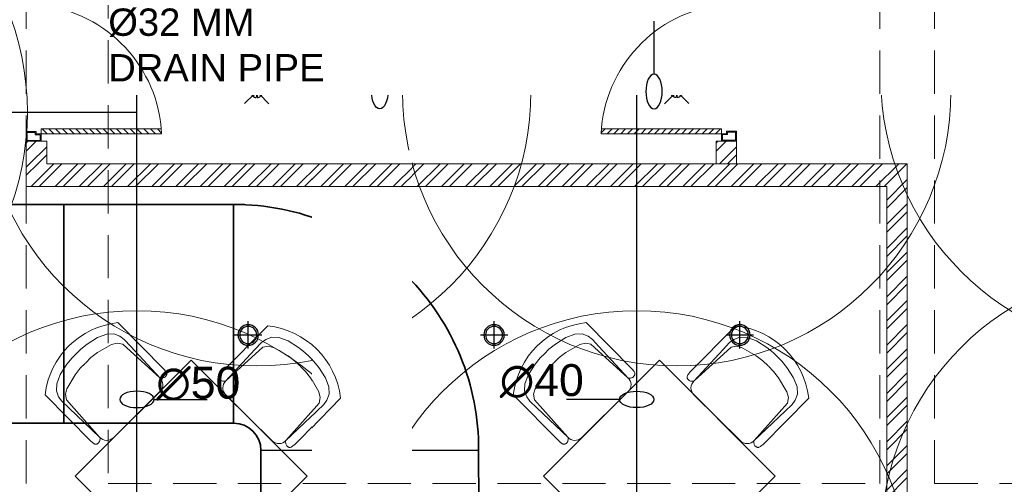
# Model space of a CAD drawing. Header units: inches. Extents: x 105152 to 158499, y 12149 to 30915.
# Tile 157 of 256: x 126540 to 126756, y 21134 to 21236. Entities that reach past the tile are written whole.
import ezdxf

# ---------------------------------------------------------------- set-up
doc = ezdxf.new("R2010")
doc.units = ezdxf.units.IN
doc.header["$MEASUREMENT"] = 0
doc.linetypes.add('HIDDEN', pattern=[0.375, 0.25, -0.125])
doc.layers.add('15w led', color=7, linetype='Continuous', true_color=0xe600e6)
for name, color, linetype, lineweight in [('AC DUCT', 5, 'Continuous', 35), ('AR - PLAN', 251, 'Continuous', 5), ('BEAM', 173, 'Continuous', 5), ('COVERAGE ', 251, 'Continuous', 5), ('FIRE', 1, 'Continuous', 25), ('FIRE TEXT', 7, 'Continuous', 25), ('HVAC SERVICE', 1, 'Continuous', 35), ('HVAC TEXT PP', 104, 'Continuous', 20), ('PD_BRICK WALL_115', 134, 'Continuous', 30), ('PD_DOOR', 42, 'Continuous', 25), ('PD_FURNITURE_LOOSE', 20, 'Continuous', 18), ('PD_HATCH', 45, 'Continuous', 9), ('SAG', 140, 'Continuous', 20), ('SH-SPRINKLAR', 1, 'Continuous', 0)]:
    doc.layers.add(name, color=color, linetype=linetype, lineweight=lineweight)
doc.layers.add('PD_LIGHTING', color=23, linetype='Continuous')
doc.layers.add('PP-SPRINKLER', color=1, linetype='Continuous')
doc.styles.get("Standard").update_dxf_attribs({"font": 'arial.ttf', "height": 6})
doc.styles.add('text Ht 200mm', font='arial.ttf')
pattern_1 = [(45, (-134142.243, -19588.7534), (-2.65165043, 2.65165043), []), (45, (-134140.475, -19588.7534), (-2.65165043, 2.65165043), [])]

# ---------------------------------------------------------------- blocks, each defined once
blk = doc.blocks.new('PP-CEILING PENDANT')
at = {"layer": 'COVERAGE ', "color": 8, "lineweight": 5}
blk.add_circle((0, 0), 1700, dxfattribs=at)
at = {"layer": 'SH-SPRINKLAR', "lineweight": -3}
for p, q in [((-16.9, 17), (-75.6, 75.8)), ((17.2, 16.7), (75.4, 75)), ((-24, 0.1), (-37.4, -2.9)), ((-24, 0.8), (-37.3, 3.8)), ((-17.1, 16.7), (-28.7, 24.1)), ((-16.6, 17.3), (-23.9, 28.9)), ((-0.4, 24), (-3.4, 37.3)), ((-1.5, 8.9), (-1.5, 23.9)), ((0.6, 24), (3.5, 37.3)), ((1.5, 8.9), (1.5, 23.9)), ((16.8, 17.2), (24.1, 28.7)), ((17.6, 16.3), (29.1, 23.7)), ((23.9, -0.1), (37.4, 2.9)), ((-17.5, -16.3), (-76.5, -75.3)), ((-17.8, -16.1), (-29.3, -23.4)), ((-17.3, -16.6), (-24.7, -28.2)), ((-1.5, -23.9), (-4.5, -37.2)), ((-1.5, -23.9), (-1.5, -8.9)), ((-0.6, -24), (2.3, -37.4)), ((1.5, -23.9), (1.5, -8.9)), ((15.8, -18), (23.1, -29.5)), ((16.2, -17.7), (74.6, -76.1)), ((16.6, -17.3), (28.2, -24.7)), ((23.9, -1.3), (37.3, -4.2))]:
    blk.add_line(p, q, dxfattribs=at)
for centre, major_axis, start_param, end_param in [((0, 0), (26.5, 26.5), 1.657505, 2.255676), ((0, 0), (-26.5, 26.5), 5.588406, 6.189787), ((0, 0), (0.02, 8.87), 5.497787, 11.780972), ((0, 0), (0.02, 6.56), 5.497787, 11.780972), ((0, 23.4), (1.12, 1.12), 5.863873, 8.273293), ((0, 0), (-26.5, 26.5), 4.798644, 5.40368), ((0, 0), (26.5, 26.5), 5.57395, 6.180955), ((0, 0), (-26.5, 26.5), 0.862204, 1.45951), ((0, 0), (-26.5, 26.5), 1.637496, 2.236801), ((0, -23.4), (1.12, 1.12), 2.722281, 5.131701), ((0, 0), (-26.5, 26.5), 2.418515, 3.021492), ((0, 0), (26.5, 26.5), 4.778634, 5.384791)]:
    blk.add_ellipse(centre, major_axis=major_axis, ratio=1, start_param=start_param, end_param=end_param, dxfattribs=at)
blk = doc.blocks.new('PP-SP ARROW')
at = {"color": 3}
blk.add_line((-31.5, 0), (-128.7, 0), dxfattribs=at)
blk.add_ellipse((0, 0), major_axis=(-31.5, 0), ratio=0.476486, dxfattribs=at)
blk = doc.blocks.new('zw$AA05')
at = {"layer": 'SAG'}
for p, q in [((-2.44, 0), (-1.23, 1.03)), ((-2.44, 0), (-1.23, -1.03)), ((-1.23, 1.03), (-1.23, 0.5)), ((-1.23, 0.5), (0, 0.5)), ((0, 0.5), (0, 0)), ((0, -0.5), (0, 0)), ((-1.23, -1.03), (-1.23, -0.5)), ((-1.23, -0.5), (0, -0.5))]:
    blk.add_line(p, q, dxfattribs=at)
blk = doc.blocks.new('zw$8A54')
at = {"layer": 'SAG'}
h = blk.add_hatch(color=256, dxfattribs=at)
h.dxf.hatch_style = 1
h.paths.add_polyline_path([(-4.13, 11.5), (-4.13, -11.5), (2.87, -11.5), (2.87, 11.5)])
h.paths.add_polyline_path([(-3.63, 11), (-3.63, -11), (2.37, -11), (2.37, 11)], flags=16)
h = blk.add_hatch(color=256, dxfattribs=at)
h.dxf.hatch_style = 1
h.paths.add_polyline_path([(-0.01, -11), (-0.01, 11), (0.74, 11), (0.74, -11)])
h.paths.add_polyline_path([(-2.01, -11), (-2.01, 11), (-1.25, 11), (-1.25, -11)])
h = blk.add_hatch(color=256, dxfattribs=at)
h.dxf.hatch_style = 1
h.paths.add_polyline_path([(-7.91, 0.6), (-6.1, -0.94), (-6.1, -0.14), (-4.26, -0.14), (-4.26, 0.6), (-4.26, 1.35), (-6.1, 1.35), (-6.1, 2.14)])
h = blk.add_hatch(color=256, dxfattribs=at)
h.dxf.hatch_style = 1
h.paths.add_polyline_path([(3.13, 1.35), (3.13, 0.6), (3.13, -0.14), (4.97, -0.14), (4.97, -0.94), (6.78, 0.6), (4.97, 2.14), (4.97, 1.35)])
at = {"color": 1}
for points in [[(-4.13, 11.5), (2.87, 11.5), (2.87, -11.5), (-4.13, -11.5)], [(2.37, -11), (-3.63, -11), (-3.63, 11), (2.37, 11)], [(-2.01, 11), (-1.25, 11), (-1.25, -11), (-2.01, -11)], [(0.74, 11), (0, 11), (0, -11), (0.74, -11)]]:
    blk.add_lwpolyline(points, close=True, dxfattribs=at)
for points in [[(-2.01, 11), (-1.25, 11), (-1.25, -11), (-2.01, -11)], [(-0.01, 11), (0.74, 11), (0.74, -11), (-0.01, -11)]]:
    blk.add_lwpolyline(points, close=True)
at = {"layer": 'SAG'}
for points in [[(-4.13, 11.5), (2.87, 11.5), (2.87, -11.5), (-4.13, -11.5)], [(-3.63, 11), (2.37, 11), (2.37, -11), (-3.63, -11)]]:
    blk.add_lwpolyline(points, close=True, dxfattribs=at)
for points in [[(-2.12, -11), (-3.63, -11), (-3.63, 11), (-2.12, 11)], [(-1.22, 11), (0, 11)], [(1.1, 11), (2.37, 11), (2.37, -11), (1.1, -11)], [(0, -11), (-1.22, -11)]]:
    blk.add_lwpolyline(points, dxfattribs=at)
at = {"layer": 'SAG', "yscale": 1.5, "zscale": 1.5}
for p, xscale in [((-4.26, 0.6), 1.5), ((3.13, 0.6), -1.5)]:
    blk.add_blockref('zw$AA05', p, dxfattribs=dict(at, xscale=xscale))
blk = doc.blocks.new('HVAC SERVICE')
at = {"layer": 'AC DUCT'}
for p, q in [((361.74, -406.79), (416.9, -406.79)), ((377.23, -406.79), (377.23, -454.79)), ((414.55, -454.79), (414.55, -406.79)), ((361.68, -454.79), (414.55, -454.79)), ((468.37, -460.12), (468.44, -577.62)), ((420.55, -460.79), (468.38, -460.71)), ((420.55, -460.79), (420.55, -577.64))]:
    blk.add_line(p, q, dxfattribs=at)
for centre, radius, start, end in [((414.68, -460.49), 53.69, 359.6742, 90.1349), ((414.55, -460.79), 6, 360, 90)]:
    blk.add_arc(centre, radius, start, end, dxfattribs=at)
at = {"layer": 'SAG'}
blk.add_blockref('zw$8A54', (444.75, -475.47), dxfattribs=at)
at = {"layer": 'HVAC TEXT PP', "insert": (387, -363.79), "char_height": 6, "width": 237.4875, "attachment_point": 1, "bg_fill": 2}
blk.add_mtext('\\pxql;%%C32 MM \\PDRAIN PIPE ', dxfattribs=at)
at = {"layer": 'HVAC TEXT PP', "insert": (434.74, -635.41), "char_height": 6, "width": 237.4875, "attachment_point": 1, "rotation": 90, "bg_fill": 2}
blk.add_mtext('\\pxqc;1200x350MM\\P4400 CFM ', dxfattribs=at)
blk = doc.blocks.new('ight 18w')
at = {"lineweight": 25}
for p, q in [((0, 6), (0, -6)), ((6, 0), (-6, 0))]:
    blk.add_line(p, q, dxfattribs=at)
for radius in [4.5, 3.75]:
    blk.add_circle((0, 0), radius, dxfattribs=at)
blk = doc.blocks.new('FF. ELE')
at = {"layer": '15w led', "color": 2, "xscale": -0.5, "yscale": 0.5, "zscale": 0.5, "rotation": 89.99999999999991}
for p in [(387.75, 482.56), (441.75, 482.56), (495.75, 482.56)]:
    blk.add_blockref('ight 18w', p, dxfattribs=at)
blk = doc.blocks.new('door')
at = {"lineweight": 5}
h = blk.add_hatch(dxfattribs=at)
h.set_pattern_fill('ANSI31', color=251, scale=10, style=0)
h.set_pattern_definition([(45, (10752.127, -6120.4824), (-0.883883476, 0.883883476), [])])
edge = h.paths.add_edge_path()
edge.add_arc((-14403.84, -18781.42), 31.42, 180, 182.3452)
edge.add_line((-14435.23, -18782.7), (-14403.84, -18782.7))
edge.add_line((-14403.84, -18782.7), (-14403.84, -18781.42))
edge.add_line((-14403.84, -18781.42), (-14435.26, -18781.42))
h = blk.add_hatch(dxfattribs=at)
h.set_pattern_fill('ANSI31', color=251, scale=10, style=0)
h.set_pattern_definition([(45, (10752.127, -6123.4768), (-0.883883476, 0.883883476), [])])
edge = h.paths.add_edge_path()
edge.add_arc((-14403.84, -18848.7), 31.42, 177.6548, 180, ccw=False)
edge.add_line((-14435.23, -18847.41), (-14403.84, -18847.41))
edge.add_line((-14403.84, -18847.41), (-14403.84, -18848.7))
edge.add_line((-14403.84, -18848.7), (-14435.26, -18848.7))
at = {"color": 251, "lineweight": 5}
for p, q in [((-14403.84, -18780.13), (-14403.84, -18782.7)), ((-14403.84, -18781.42), (-14435.26, -18781.42)), ((-14403.84, -18782.7), (-14435.23, -18782.7)), ((-14403.84, -18847.41), (-14435.23, -18847.41)), ((-14403.84, -18849.98), (-14403.84, -18847.41)), ((-14403.84, -18848.7), (-14435.26, -18848.7))]:
    blk.add_line(p, q, dxfattribs=at)
for points in [[(-14399.98, -18782.06), (-14399.98, -18779.49), (-14403.84, -18779.49), (-14403.84, -18781.42), (-14402.55, -18781.42), (-14402.55, -18782.06), (-14399.98, -18782.06)], [(-14399.98, -18848.05), (-14399.98, -18850.62), (-14403.84, -18850.62), (-14403.84, -18848.7), (-14402.55, -18848.7), (-14402.55, -18848.05), (-14399.98, -18848.05)]]:
    blk.add_lwpolyline(points, dxfattribs=at)
for points in [[(-14400.24, -18781.8), (-14400.24, -18779.74), (-14403.58, -18779.74), (-14403.58, -18781.16), (-14402.3, -18781.16), (-14402.3, -18781.8)], [(-14400.24, -18848.31), (-14400.24, -18850.37), (-14403.58, -18850.37), (-14403.58, -18848.95), (-14402.3, -18848.95), (-14402.3, -18848.31)]]:
    blk.add_lwpolyline(points, close=True, dxfattribs=at)
for centre, radius, start, end in [((-14399.51, -18779.61), 35.79, 182.8848, 263.0539), ((-14399.87, -18850.35), 35.42, 96.4258, 177.3294)]:
    blk.add_arc(centre, radius, start, end, dxfattribs=at)
blk = doc.blocks.new('A$C57124B3B')
at = {"color": 251, "lineweight": 5}
for p, q in [((45.6, 504.4), (45.6, 108.7)), ((664.8, 108.7), (664.8, 505.8))]:
    blk.add_line(p, q, dxfattribs=at)
for points in [[(100.1, 525.3), (95.1, 530.4), (90.5, 534.4), (86, 537.4), (81.9, 539.5), (78.1, 540.8), (74.6, 541.6), (71.3, 541.8), (68.3, 541.7), (65.6, 541.4), (63.1, 540.9), (60.9, 540.1), (58.9, 539.2), (57, 538), (55.4, 536.7), (53.9, 535.2), (52.5, 533.5), (51.2, 531.6), (50.1, 529.3), (49, 526.2), (47.9, 521.9), (47, 516.3), (46.1, 509.1), (45.8, 505.8)], [(610.4, 525.3), (615.4, 530.4), (620.1, 534.4), (624.5, 537.4), (628.6, 539.5), (632.4, 540.8), (636, 541.6), (639.2, 541.8), (642.2, 541.7), (644.9, 541.4), (647.4, 540.9), (649.6, 540.1), (651.7, 539.2), (653.5, 538), (655.1, 536.7), (656.6, 535.2), (658, 533.5), (659.3, 531.6), (660.5, 529.3), (661.5, 526.2), (662.6, 521.9), (663.5, 516.3), (664.4, 509.1), (664.8, 505.8)], [(100.1, 525.3), (91.7, 265), (90, 207.1), (95.2, 175.5), (111, 140.4), (142.7, 110.5), (197.1, 85.9), (269.1, 70.1), (318.3, 64.9), (356.9, 64.9)], [(610.4, 525.3), (618.8, 265), (620.6, 207.1), (615.3, 175.5), (599.5, 140.4), (567.9, 110.5), (513.4, 85.9), (441.4, 70.1), (392.2, 64.9), (353.6, 64.9)]]:
    blk.add_lwpolyline(points, dxfattribs=at)
blk.add_lwpolyline([(353.4, 143.9), (309.5, 143.9), (260.3, 150.9), (165.5, 175.5), (135.6, 193), (116.3, 221.1), (100.2, 522.3, -0.429937), (157.5, 582.7), (552.9, 582.7, -0.429937), (610.2, 522.3), (594.1, 221.1), (574.7, 193), (544.9, 175.5), (450, 150.9), (400.9, 143.9), (356.9, 143.9)], format="xyb", dxfattribs=at)
blk.add_arc((355.2, 498.7), 498, 231.56297, 308.43703, dxfattribs=at)
blk = doc.blocks.new('5T2G3')
at = {"color": 251, "lineweight": 5}
blk.add_lwpolyline([(-65.1, 22.42), (-29.1, 22.42), (-29.1, 58.42), (-65.1, 58.42)], close=True, dxfattribs=at)
at = {"color": 251, "extrusion": (0, 0, -1), "yscale": 0.03640297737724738, "zscale": -0.03640297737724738}
for p, xscale, rotation in [((58.84, 79.7), 0.03640297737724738, 180.3099349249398), ((86.38, 27.68), 0.03640297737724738, 90.30993492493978), ((7.82, 27.68), -0.03640297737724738, 269.6900650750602), ((58.84, 1.14), -0.03640297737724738, 359.6900650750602)]:
    blk.add_blockref('A$C57124B3B', p, dxfattribs=dict(at, xscale=xscale, rotation=rotation))
blk = doc.blocks.new('FIRST FLOOR PLAN 0')
at = {"layer": 'PD_HATCH', "lineweight": 5}
h = blk.add_hatch(dxfattribs=at)
h.set_pattern_fill('ANSI32', color=251, scale=10)
h.set_pattern_definition(pattern_1)
h.paths.add_polyline_path([(-742.5, -392.94), (-747, -392.94), (-747, -397.88), (-742.5, -397.88)])
h = blk.add_hatch(dxfattribs=at)
h.set_pattern_fill('ANSI32', color=251, scale=10)
h.set_pattern_definition([(45, (-133990.7337, -19588.7534), (-2.65165043, 2.65165043), []), (45, (-133988.966, -19588.7534), (-2.65165043, 2.65165043), [])])
h.paths.add_polyline_path([(-590.99, -392.88), (-595.49, -392.88), (-595.49, -397.88), (-590.99, -397.88)])
h = blk.add_hatch(dxfattribs=at)
h.set_pattern_fill('ANSI32', color=251, scale=10)
h.set_pattern_definition(pattern_1)
h.paths.add_polyline_path([(-553.5, -397.88), (-747, -397.88), (-747, -402.88), (-709.05, -402.88), (-558, -402.88), (-558, -930), (-553.5, -930), (-553.5, -402.88)])
at = {"layer": 'PD_BRICK WALL_115', "color": 251, "lineweight": 5}
blk.add_line((-553.5, -503.27), (-553.5, -458.54), dxfattribs=at)
for points in [[(-558, -402.88), (-747, -402.88), (-747, -392.94), (-742.5, -392.94), (-742.5, -397.88), (-553.5, -397.88), (-553.5, -402.88)], [(-595.49, -397.88), (-595.49, -392.88), (-590.99, -392.88), (-590.99, -397.88)], [(-558, -402.88), (-558, -930), (-553.5, -930), (-553.5, -402.88)]]:
    blk.add_lwpolyline(points, dxfattribs=at)
at = {"layer": 'PD_DOOR', "color": 251, "ltscale": 25, "yscale": 0.842675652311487, "zscale": 0.842675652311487}
for p, xscale in [((-12881.51, 15492.02), -0.842675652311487), ((11543.51, 15492.08), 0.842675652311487)]:
    blk.add_blockref('door', p, dxfattribs=dict(at, xscale=xscale))
at = {"layer": 'PD_FURNITURE_LOOSE', "color": 251, "rotation": 45}
for p in [(-648.89, -461.68), (-546.04, -461.68)]:
    blk.add_blockref('5T2G3', p, dxfattribs=at)
blk = doc.blocks.new('columns2')
at = {"layer": 'PD_HATCH', "color": 173, "linetype": 'HIDDEN', "lineweight": 5, "ltscale": 38}
for p, q in [((556.5, -408), (556.5, -265)), ((568.5, -408), (568.5, -265)), ((369, -408), (369, -268)), ((387, -268), (387, -408)), ((199.5, -408), (369, -408)), ((387, -408), (556.5, -408)), ((568.5, -408), (738, -408))]:
    blk.add_line(p, q, dxfattribs=at)

msp = doc.modelspace()

# ---------------------------------------------------------------- linework, layer by layer
at = {"layer": 'FIRE'}
for p, q in [((126565.46, 20713.35), (126565.46, 21304.17)), ((126675.26, 20713.35), (126675.26, 21302.53)), ((126684.04, 21220.5), (126591.79, 21220.5)), ((126481.16, 21215.94), (126565.46, 21215.94))]:
    msp.add_line(p, q, dxfattribs=at)

# ---------------------------------------------------------------- block references
at = {"layer": 'FIRE TEXT', "zscale": 0.03999999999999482}
for p, xscale, yscale, rotation in [((126618.81, 21220.5), 0.1199999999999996, 0.1199999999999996, 270), ((126675.26, 21152.91), 0.1199999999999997, 0.1199999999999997, 360)]:
    msp.add_blockref('PP-SP ARROW', p, dxfattribs=dict(at, xscale=xscale, yscale=yscale, rotation=rotation))
at = {"layer": 'FIRE TEXT', "xscale": -0.1199999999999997, "yscale": 0.1199999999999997, "zscale": 0.03999999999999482}
msp.add_blockref('PP-SP ARROW', (126565.46, 21152.91), dxfattribs=at)
at = {"layer": 'PP-SPRINKLER', "zscale": 35.43314555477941, "rotation": 180}
for p, xscale, yscale in [((126789.11, 21223.58), 0.03543314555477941, 0.03543314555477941), ((126591.79, 21220.5), 0.03543314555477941, 0.03543314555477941), ((126684.04, 21220.5), -0.03543314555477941, 0.03543314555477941), ((126481.16, 21215.94), 0.0354331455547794, 0.0354331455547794), ((126789.11, 21121.75), 0.03543314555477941, 0.03543314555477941), ((126565.46, 21112.15), -0.03543314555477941, 0.03543314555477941), ((126675.26, 21112.15), 0.03543314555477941, 0.03543314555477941)]:
    msp.add_blockref('PP-CEILING PENDANT', p, dxfattribs=dict(at, xscale=xscale, yscale=yscale))

# ---------------------------------------------------------------- texts
at = {"layer": 'FIRE TEXT', "style": 'text Ht 200mm'}
for s, p in [('∅50', (126569.71, 21153.09)), ('∅40', (126645.17, 21153.66))]:
    msp.add_text(s, height=7, dxfattribs=at).set_placement(p)

# ---------------------------------------------------------------- next in the draw order: block references
at = {"layer": 'HVAC SERVICE'}
msp.add_blockref('HVAC SERVICE', (126172.16, 21602.5), dxfattribs=at)

# ---------------------------------------------------------------- next in the draw order: block references
at = {"layer": 'FIRE TEXT', "xscale": -0.1199999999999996, "yscale": 0.1199999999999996, "zscale": 0.03999999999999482, "rotation": 90.00000000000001}
msp.add_blockref('PP-SP ARROW', (126679.06, 21220.5), dxfattribs=at)
at = {"layer": 'PD_LIGHTING', "color": 2}
msp.add_blockref('FF. ELE', (126202.16, 20684.5), dxfattribs=at)

# ---------------------------------------------------------------- next in the draw order: block references
at = {"layer": 'AR - PLAN', "color": 251}
msp.add_blockref('FIRST FLOOR PLAN 0', (127288.16, 21602.5), dxfattribs=at)

# ---------------------------------------------------------------- next in the draw order: block references
at = {"layer": 'BEAM'}
msp.add_blockref('columns2', (126172.16, 21542.5), dxfattribs=at)

doc.saveas('drawing.dxf')
